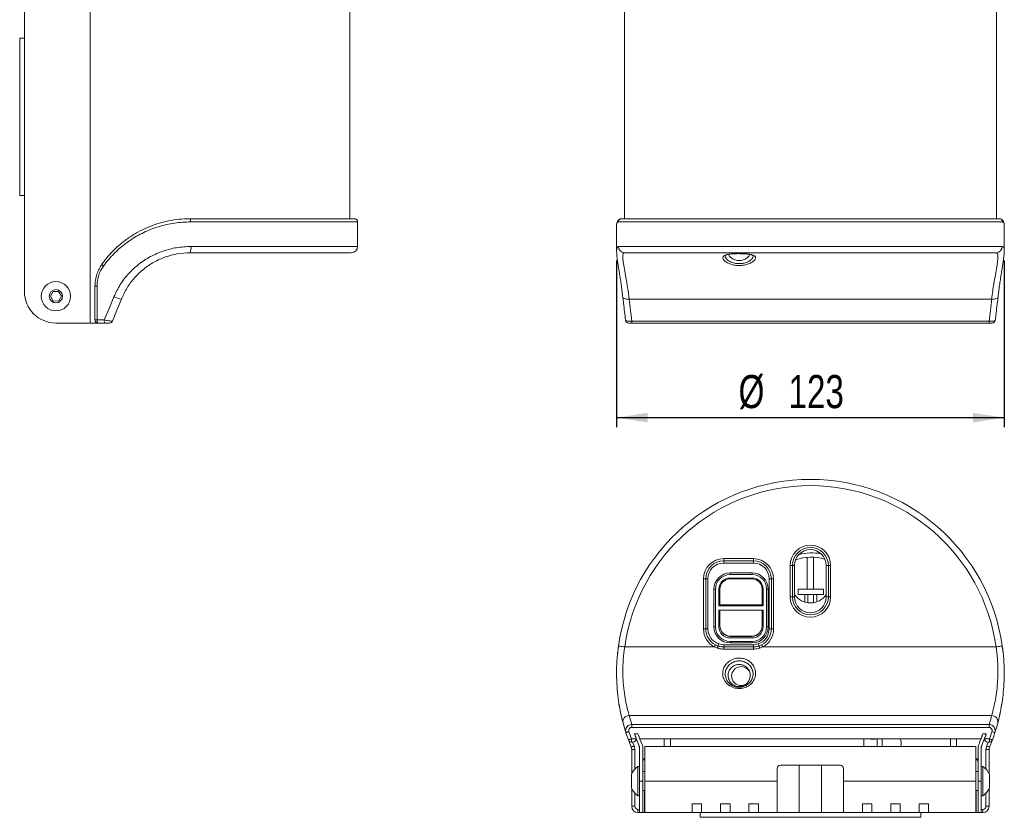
# Model space of a CAD drawing. Header units: millimetres. Extents: x 23 to 266, y 9 to 208.
# Tile 1 of 3: x 23 to 127, y 9 to 93. Entities that reach past the tile are written whole.
import ezdxf

# ---------------------------------------------------------------- set-up
doc = ezdxf.new("R2010")
doc.units = ezdxf.units.MM
doc.layers.add('FORMAT', color=7, linetype='Continuous')
doc.styles.add('SLDTEXTSTYLE1', font='TXT', dxfattribs={"width": 0.75})
doc.dimstyles.new('SLDDIMSTYLE0', dxfattribs={"dimtxt": 3.5, "dimasz": 3.302, "dimexe": 0, "dimexo": 0.0625, "dimgap": 0.875, "dimtad": 2, "dimlfac": 3, "dimrnd": 1e-09, "dimzin": 12, "dimdsep": 46, "dimtxsty": 'SLDTEXTSTYLE1', "dimsah": 1, "dimcen": 0.09, "dimadec": 0, "dimazin": 0, "dimtfac": 1, "dimtofl": 0, "dimtmove": 0, "dimatfit": 3, "dimfxl": 0, "dimtolj": 1, "dimtzin": 12, "dimarcsym": 0})

# ---------------------------------------------------------------- blocks, each defined once
blk = doc.blocks.new('*D1')
at = {"layer": 'FORMAT'}
for p, q in [((86.23, 67.97), (86.23, 50.34)), ((127.23, 67.97), (127.23, 50.34)), ((86.23, 51.34), (127.23, 51.34))]:
    blk.add_line(p, q, dxfattribs=at)
for points in [[(86.23, 51.34), (89.54, 50.83), (89.54, 51.85)], [(127.23, 51.34), (123.93, 51.85), (123.93, 50.83)]]:
    blk.add_solid(points, dxfattribs=at)
at = {"layer": 'FORMAT', "char_height": 3.5, "attachment_point": 1, "style": 'SLDTEXTSTYLE1'}
for s, insert in [('%%c', (99.14, 55.85)), ('123', (104.42, 55.85))]:
    blk.add_mtext(s, dxfattribs=dict(at, insert=insert))

msp = doc.modelspace()

# ---------------------------------------------------------------- linework, layer by layer
at = {"color": 7, "linetype": 'Continuous', "lineweight": 15}
for p, q in [((23.6149, 64.6739), (23.6149, 144.6073)), ((30.5782, 61.3406), (30.5782, 144.2739)), ((87.0679, 144.2739), (87.0679, 72.3739)), ((126.4012, 72.3739), (126.4012, 144.2739)), ((58.0149, 72.3739), (58.0149, 95.4076)), ((23.1149, 74.8121), (23.1149, 91.4787)), ((23.1149, 91.4787), (23.6149, 91.4787)), ((23.1149, 74.8121), (23.6149, 74.8121)), ((41.1339, 72.3739), (58.5149, 72.3739)), ((58.8483, 69.4406), (58.8483, 72.0406)), ((127.038, 72.0406), (86.4311, 72.0406)), ((86.7519, 72.3708), (86.7612, 72.3739)), ((86.7612, 72.3739), (126.7079, 72.3739)), ((86.2345, 71.6775), (86.2345, 68.9644)), ((127.2345, 68.959), (127.2345, 71.6672)), ((58.1816, 68.7739), (41.1339, 68.7739)), ((86.4378, 69.4406), (127.0313, 69.4406)), ((126.3713, 68.7739), (87.0978, 68.7739)), ((100.7015, 68.7705), (97.5676, 68.7705)), ((127.2302, 68.959), (127.2238, 68.8476)), ((26.3709, 64.1725), (26.6583, 64.6732)), ((26.6583, 64.6732), (27.2357, 64.6747)), ((27.2357, 64.6747), (27.5256, 64.1754)), ((31.2938, 65.247), (31.0751, 65.247)), ((31.0751, 61.6739), (31.0751, 65.247)), ((31.2938, 65.247), (31.2938, 61.6739)), ((26.6608, 63.6732), (26.3709, 64.1725)), ((27.2382, 63.6747), (26.6608, 63.6732)), ((27.5256, 64.1754), (27.2382, 63.6747)), ((87.5669, 63.875), (125.9022, 63.875)), ((31.2938, 61.6739), (31.0751, 61.6739)), ((31.2938, 61.6739), (32.0581, 61.6739)), ((87.8417, 61.5491), (125.6274, 61.5491)), ((87.8417, 61.3406), (87.8417, 61.5491)), ((125.6274, 61.3406), (125.6274, 61.5491)), ((26.9483, 61.3406), (30.5782, 61.3406)), ((30.5782, 61.3406), (31.4085, 61.3406)), ((32.1604, 61.3406), (31.4085, 61.3406)), ((125.6274, 61.3406), (87.8417, 61.3406)), ((106.4012, 36.5689), (106.4012, 33.2049)), ((107.0679, 36.5856), (107.0679, 33.2049)), ((97.5679, 36.4383), (100.7012, 36.4383)), ((97.5679, 36.4383), (97.5679, 36.2026)), ((100.7012, 36.2026), (97.5679, 36.2026)), ((97.5679, 35.9669), (97.5679, 36.2026)), ((100.7012, 35.9669), (97.5679, 35.9669)), ((100.7012, 36.4383), (100.7012, 36.2026)), ((100.7012, 35.9669), (100.7012, 36.2026)), ((104.5965, 32.3836), (104.5965, 35.7169)), ((104.8322, 35.7169), (104.5965, 35.7169)), ((104.8322, 35.7169), (104.8322, 32.3836)), ((104.8322, 35.7169), (105.0679, 35.7169)), ((105.0679, 35.7169), (105.0679, 32.3836)), ((108.4012, 32.3836), (108.4012, 35.7169)), ((108.4012, 35.7169), (108.6369, 35.7169)), ((108.6369, 32.3836), (108.6369, 35.7169)), ((108.6369, 35.7169), (108.8726, 35.7169)), ((108.8726, 35.7169), (108.8726, 32.3836)), ((98.2345, 34.9169), (98.2345, 34.7503)), ((98.2345, 34.9169), (100.5679, 34.9169)), ((100.5679, 34.7503), (98.2345, 34.7503)), ((100.5679, 34.3836), (98.2345, 34.3836)), ((100.5679, 34.9169), (100.5679, 34.7503)), ((95.4298, 29.0003), (95.4298, 34.3003)), ((95.6655, 34.3003), (95.4298, 34.3003)), ((95.6655, 34.3003), (95.6655, 29.0003)), ((95.9012, 34.3003), (95.6655, 34.3003)), ((95.9012, 34.3003), (95.9012, 29.0003)), ((98.2345, 34.2836), (100.5679, 34.2836)), ((102.3679, 29.0003), (102.3679, 34.3003)), ((102.3679, 34.3003), (102.6036, 34.3003)), ((102.6036, 29.0003), (102.6036, 34.3003)), ((102.8393, 34.3003), (102.6036, 34.3003)), ((102.8393, 34.3003), (102.8393, 29.0003)), ((96.5345, 29.2169), (96.5345, 33.2169)), ((96.5345, 33.2169), (96.7012, 33.2169)), ((96.7012, 33.2169), (96.7012, 29.2169)), ((97.0679, 33.2169), (97.0679, 31.4503)), ((97.1679, 31.5503), (97.1679, 33.2169)), ((101.6345, 33.2169), (101.6345, 31.5503)), ((101.7345, 31.4503), (101.7345, 33.2169)), ((102.1012, 29.2169), (102.1012, 33.2169)), ((102.2679, 33.2169), (102.1012, 33.2169)), ((102.2679, 33.2169), (102.2679, 29.2169)), ((104.5965, 32.3836), (104.8322, 32.3836)), ((104.8322, 32.3836), (105.0679, 32.3836)), ((105.4429, 33.2049), (105.4429, 32.6382)), ((105.4429, 33.2049), (108.1095, 33.2049)), ((105.4429, 32.6382), (108.1095, 32.6382)), ((106.1429, 31.8398), (106.1429, 32.6382)), ((107.4095, 32.6382), (107.4095, 31.8676)), ((108.1095, 33.2049), (108.1095, 32.6382)), ((108.4012, 32.3836), (108.6369, 32.3836)), ((108.8726, 32.3836), (108.6369, 32.3836)), ((101.7345, 31.4503), (97.0679, 31.4503)), ((101.6345, 31.5503), (97.1679, 31.5503)), ((97.2345, 31.5503), (97.2345, 31.4503)), ((98.2345, 31.5503), (98.2345, 31.4503)), ((99.0455, 31.4503), (99.0455, 31.5503)), ((99.1122, 31.5503), (99.1122, 31.4503)), ((99.8679, 31.4503), (99.8679, 31.5503)), ((99.9345, 31.5503), (99.9345, 31.4503)), ((100.3734, 31.4503), (100.3734, 31.5155)), ((100.4205, 31.4503), (100.4205, 31.5018)), ((100.7679, 31.4503), (100.7679, 31.5503)), ((101.2345, 31.5503), (101.2345, 31.4503)), ((101.3845, 31.5503), (101.3845, 31.4503)), ((101.5679, 31.4503), (101.5679, 31.5503)), ((97.0679, 30.9836), (97.0679, 29.2169)), ((97.0679, 30.9836), (97.1679, 30.9836)), ((97.1679, 29.3169), (97.1679, 30.9836)), ((97.1679, 30.9836), (101.6345, 30.9836)), ((101.6345, 30.9836), (101.6345, 29.3169)), ((101.6345, 30.9836), (101.7345, 30.9836)), ((101.7345, 29.2169), (101.7345, 30.9836)), ((96.7012, 29.2169), (96.5345, 29.2169)), ((102.1012, 29.2169), (102.2679, 29.2169)), ((95.6655, 29.0003), (95.4298, 29.0003)), ((95.6655, 29.0003), (95.9012, 29.0003)), ((100.5679, 28.2503), (98.2345, 28.2503)), ((98.2345, 28.2169), (100.5679, 28.2169)), ((101.2345, 28.4843), (101.2345, 28.4716)), ((102.3679, 29.0003), (102.6036, 29.0003)), ((102.8393, 29.0003), (102.6036, 29.0003)), ((86.3277, 26.2695), (86.4378, 27.1963)), ((87.0978, 27.1026), (96.5828, 27.1026)), ((96.8946, 26.9753), (96.5828, 27.1026)), ((96.6914, 27.3118), (96.9667, 27.1943)), ((96.9667, 27.1943), (97.0415, 27.4189)), ((97.0415, 27.4189), (97.5679, 27.3336)), ((97.5679, 27.0994), (97.5679, 27.3336)), ((97.5679, 27.3336), (100.7012, 27.3336)), ((97.5679, 27.0994), (100.7012, 27.0994)), ((98.2345, 28.0503), (100.5679, 28.0503)), ((98.2345, 27.6836), (98.2345, 27.5169)), ((98.2345, 27.6836), (100.5679, 27.6836)), ((100.5679, 27.5169), (98.2345, 27.5169)), ((100.5679, 27.6836), (100.5679, 27.5169)), ((100.7012, 27.3336), (101.2276, 27.4189)), ((100.7012, 27.0994), (100.7012, 27.3336)), ((101.3023, 27.1943), (101.2276, 27.4189)), ((101.3023, 27.1943), (101.5776, 27.3118)), ((101.6862, 27.1026), (101.3745, 26.9753)), ((101.6862, 27.1026), (126.3713, 27.1026)), ((127.0313, 27.1963), (127.1219, 26.4627)), ((100.7015, 26.8721), (97.5676, 26.8721)), ((87.5669, 19.8397), (125.9022, 19.8397)), ((87.8417, 18.5909), (87.8417, 18.8999)), ((87.8417, 18.8999), (125.6274, 18.8999)), ((125.6274, 18.5909), (125.6274, 18.8999)), ((125.6274, 18.5909), (87.8417, 18.5909)), ((88.1384, 17.9169), (88.4912, 17.9169)), ((124.9778, 17.9169), (125.3307, 17.9169)), ((87.7841, 16.4982), (87.4866, 17.2625)), ((87.7995, 17.3772), (88.3105, 17.3772)), ((87.7995, 17.3772), (87.7995, 17.0438)), ((87.9771, 17.0438), (87.7995, 17.0438)), ((88.6897, 17.3772), (124.7794, 17.3772)), ((91.2679, 16.5836), (91.2679, 17.3772)), ((112.4012, 16.5836), (112.4012, 17.3772)), ((113.8012, 17.3772), (113.8012, 16.5836)), ((114.3345, 16.5836), (114.3345, 17.3772)), ((122.2012, 17.3772), (122.2012, 16.5836)), ((125.1586, 17.3772), (125.6695, 17.3772)), ((125.6695, 17.0438), (125.4919, 17.0438)), ((125.6695, 17.0438), (125.6695, 17.3772)), ((125.9825, 17.2625), (125.6849, 16.4982)), ((87.8345, 13.6942), (87.8345, 16.2439)), ((88.1679, 16.2439), (87.8345, 16.2439)), ((88.6679, 12.9169), (88.6679, 16.5469)), ((89.0012, 12.9169), (89.0012, 16.6159)), ((124.2345, 16.5836), (89.2345, 16.5836)), ((89.2345, 16.5836), (89.2345, 12.9169)), ((124.2345, 16.5836), (124.2345, 12.9169)), ((124.4679, 16.6159), (124.4679, 12.9169)), ((124.8012, 16.5469), (124.8012, 12.9169)), ((125.3012, 16.2439), (125.6345, 16.2439)), ((125.6345, 16.2439), (125.6345, 13.6942)), ((89.0012, 15.2503), (89.2345, 15.2503)), ((109.9012, 14.5836), (103.5679, 14.5836)), ((105.556, 14.5836), (105.556, 9.5836)), ((107.913, 14.5836), (107.913, 9.5836)), ((124.2345, 15.2503), (124.4679, 15.2503)), ((87.8012, 12.2171), (87.8012, 13.6168)), ((88.6679, 14.4669), (88.5012, 14.4669)), ((88.5012, 11.3669), (88.5012, 14.4669)), ((89.2345, 13.9169), (89.0012, 13.9169)), ((103.2345, 14.2503), (103.2345, 12.9169)), ((110.2345, 12.9169), (110.2345, 14.2503)), ((124.4679, 13.9169), (124.2345, 13.9169)), ((124.9679, 14.4669), (124.8012, 14.4669)), ((124.9679, 14.4669), (124.9679, 11.3669)), ((125.6679, 13.6168), (125.6679, 12.2171)), ((88.6679, 9.5836), (88.6679, 12.9169)), ((88.6679, 12.9169), (89.0012, 12.9169)), ((89.0012, 12.9169), (89.0012, 9.5836)), ((89.2345, 12.9169), (103.2345, 12.9169)), ((89.2345, 9.5836), (89.2345, 12.9169)), ((103.2345, 12.9169), (103.2345, 9.5836)), ((110.2345, 12.9169), (124.2345, 12.9169)), ((110.2345, 9.5836), (110.2345, 12.9169)), ((124.2345, 12.9169), (124.2345, 9.5836)), ((124.4679, 12.9169), (124.8012, 12.9169)), ((124.4679, 9.5836), (124.4679, 12.9169)), ((124.8012, 12.9169), (124.8012, 9.5836)), ((87.8345, 10.2503), (87.8345, 12.1397)), ((89.0012, 11.9169), (89.2345, 11.9169)), ((89.2012, 9.5836), (89.2012, 11.9169)), ((124.2345, 11.9169), (124.4679, 11.9169)), ((124.2679, 11.9169), (124.2679, 9.5836)), ((125.6345, 12.1397), (125.6345, 10.2503)), ((88.5012, 11.3669), (88.6679, 11.3669)), ((95.2345, 10.522), (94.2345, 10.522)), ((94.2345, 10.522), (94.2345, 9.5836)), ((95.2345, 9.5836), (95.2345, 10.522)), ((98.2345, 10.522), (97.2345, 10.522)), ((97.2345, 10.522), (97.2345, 9.5836)), ((98.2345, 9.5836), (98.2345, 10.522)), ((101.2345, 10.522), (100.2345, 10.522)), ((100.2345, 10.522), (100.2345, 9.5836)), ((101.2345, 9.5836), (101.2345, 10.522)), ((113.2345, 10.522), (112.2345, 10.522)), ((112.2345, 10.522), (112.2345, 9.5836)), ((113.2345, 9.5836), (113.2345, 10.522)), ((116.2345, 10.522), (115.2345, 10.522)), ((115.2345, 10.522), (115.2345, 9.5836)), ((116.2345, 9.5836), (116.2345, 10.522)), ((119.2345, 10.522), (118.2345, 10.522)), ((118.2345, 10.522), (118.2345, 9.5836)), ((119.2345, 9.5836), (119.2345, 10.522)), ((124.8012, 11.3669), (124.9679, 11.3669)), ((88.1679, 10.2503), (87.8345, 10.2503)), ((88.5012, 9.9169), (88.5012, 9.5836)), ((88.5012, 9.9169), (88.6679, 9.9169)), ((88.6679, 9.5836), (88.5012, 9.5836)), ((89.0012, 9.5836), (88.6679, 9.5836)), ((89.0012, 9.5836), (89.2012, 9.5836)), ((89.2345, 9.5836), (89.2012, 9.5836)), ((94.2345, 9.5836), (89.2345, 9.5836)), ((95.2345, 9.5836), (94.2345, 9.5836)), ((95.0679, 9.0836), (95.0679, 9.5836)), ((97.2345, 9.5836), (95.2345, 9.5836)), ((98.2345, 9.5836), (97.2345, 9.5836)), ((100.2345, 9.5836), (98.2345, 9.5836)), ((101.2345, 9.5836), (100.2345, 9.5836)), ((103.2345, 9.5836), (101.2345, 9.5836)), ((105.556, 9.5836), (103.2345, 9.5836)), ((107.913, 9.5836), (105.556, 9.5836)), ((110.2345, 9.5836), (107.913, 9.5836)), ((112.2345, 9.5836), (110.2345, 9.5836)), ((113.2345, 9.5836), (112.2345, 9.5836)), ((115.2345, 9.5836), (113.2345, 9.5836)), ((116.2345, 9.5836), (115.2345, 9.5836)), ((118.2345, 9.5836), (116.2345, 9.5836)), ((119.2345, 9.5836), (118.2345, 9.5836)), ((118.4012, 9.0836), (118.4012, 9.5836)), ((124.2345, 9.5836), (119.2345, 9.5836)), ((124.2679, 9.5836), (124.2345, 9.5836)), ((124.2679, 9.5836), (124.4679, 9.5836)), ((124.8012, 9.5836), (124.4679, 9.5836)), ((124.8012, 9.9169), (124.9679, 9.9169)), ((124.9679, 9.5836), (124.8012, 9.5836)), ((124.9679, 9.9169), (124.9679, 9.5836)), ((125.3012, 10.2503), (125.6345, 10.2503)), ((118.4012, 9.0836), (95.0679, 9.0836))]:
    msp.add_line(p, q, dxfattribs=at)
at = {"color": 8, "linetype": 'Continuous', "lineweight": 15}
for p, q in [((58.8483, 72.0406), (41.18, 72.0406)), ((41.2276, 69.4406), (58.8483, 69.4406)), ((106.4762, 32.6382), (106.4762, 31.767)), ((107.0762, 31.7797), (107.0762, 32.6382)), ((87.9251, 17.0438), (88.0923, 16.6253)), ((91.9345, 17.3772), (91.9345, 16.5836)), ((121.5345, 16.5836), (121.5345, 17.3772)), ((125.3768, 16.6253), (125.544, 17.0438)), ((88.1679, 16.2439), (88.1679, 14.1887)), ((125.3012, 14.1887), (125.3012, 16.2439)), ((88.1679, 11.6452), (88.1679, 10.2503)), ((125.3012, 10.2503), (125.3012, 11.6452))]:
    msp.add_line(p, q, dxfattribs=at)
at = {"color": 7, "linetype": 'Continuous', "lineweight": 15, "flags": 128}
for points in [[(32.0581, 61.6739), (32.5679, 62.8947), (33.0816, 64.1248)], [(33.871, 63.875), (33.3994, 62.7079), (32.9313, 61.5491)], [(31.2938, 61.6739), (31.296, 61.6089), (31.3025, 61.5464), (31.3131, 61.4888), (31.3274, 61.4382), (31.3448, 61.3968), (31.3646, 61.366), (31.3861, 61.347), (31.4085, 61.3406)], [(32.0581, 61.6739), (32.0601, 61.6089), (32.0659, 61.5464), (32.0754, 61.4888), (32.0881, 61.4382), (32.1036, 61.3968), (32.1213, 61.366), (32.1405, 61.347), (32.1604, 61.3406)], [(87.0978, 27.1026), (86.969, 27.1209), (86.8452, 27.1385), (86.7311, 27.1547), (86.6311, 27.1688), (86.549, 27.1805), (86.488, 27.1891), (86.4504, 27.1945), (86.4378, 27.1963)], [(96.6914, 27.3118), (96.6803, 27.2903), (96.6681, 27.267), (96.6552, 27.2421), (96.6416, 27.2159), (96.6274, 27.1885), (96.6128, 27.1604), (96.5979, 27.1316), (96.5828, 27.1026)], [(101.6862, 27.1026), (101.6712, 27.1316), (101.6563, 27.1604), (101.6417, 27.1885), (101.6275, 27.2159), (101.6138, 27.2421), (101.6009, 27.267), (101.5888, 27.2903), (101.5776, 27.3118)], [(126.3713, 27.1026), (126.5, 27.1209), (126.6239, 27.1385), (126.738, 27.1547), (126.838, 27.1688), (126.9201, 27.1805), (126.9811, 27.1891), (127.0186, 27.1945), (127.0313, 27.1963)], [(86.9226, 19.0503), (86.6975, 19.9846), (86.4976, 21.0435)], [(87.2234, 18.0268), (87.2295, 18.0288), (87.2476, 18.0346), (87.2769, 18.0441), (87.3163, 18.0568), (87.3644, 18.0723), (87.4192, 18.09), (87.4788, 18.1091), (87.5407, 18.1291)], [(125.9284, 18.1291), (125.9903, 18.1091), (126.0498, 18.09), (126.1047, 18.0723), (126.1527, 18.0568), (126.1922, 18.0441), (126.2215, 18.0346), (126.2396, 18.0288), (126.2457, 18.0268)], [(87.4866, 17.2625), (87.4926, 17.2647), (87.5104, 17.2712), (87.5393, 17.2818), (87.5782, 17.2961), (87.6257, 17.3134), (87.6798, 17.3333), (87.7385, 17.3548), (87.7995, 17.3772)], [(125.6695, 17.3772), (125.7306, 17.3548), (125.7893, 17.3333), (125.8434, 17.3134), (125.8908, 17.2961), (125.9298, 17.2818), (125.9587, 17.2712), (125.9765, 17.2647), (125.9825, 17.2625)], [(88.0923, 16.6253), (88.0322, 16.6005), (87.9744, 16.5767), (87.9211, 16.5547), (87.8744, 16.5354), (87.8361, 16.5196), (87.8076, 16.5079), (87.7901, 16.5007), (87.7841, 16.4982)], [(125.3768, 16.6253), (125.4369, 16.6005), (125.4947, 16.5767), (125.548, 16.5547), (125.5947, 16.5354), (125.633, 16.5196), (125.6615, 16.5079), (125.679, 16.5007), (125.6849, 16.4982)]]:
    msp.add_lwpolyline(points, dxfattribs=at)
at = {"color": 8, "linetype": 'Continuous', "lineweight": 15, "flags": 128}
for points in [[(87.5669, 63.875), (87.418, 63.8676), (87.2767, 63.8734), (87.1502, 63.892), (87.0449, 63.9224), (86.9663, 63.9632), (86.9184, 64.0123), (86.9045, 64.0499)], [(125.9022, 63.875), (126.0511, 63.8676), (126.1924, 63.8734), (126.3189, 63.892), (126.4241, 63.9224), (126.5027, 63.9632), (126.5507, 64.0123), (126.5644, 64.0489)]]:
    msp.add_lwpolyline(points, dxfattribs=at)
at = {"color": 7, "linetype": 'Continuous', "lineweight": 15}
for radius in [1.55, 0.6999]:
    msp.add_circle((26.9483, 64.1739), radius, dxfattribs=at)
for centre, radius, start, end in [((40.5422, 72.1224), 0.643, 352.696552, 23.032465), ((58.5149, 72.0406), 0.3333, 0, 90), ((86.7628, 72.0422), 0.3317, 90.277079, 180.274805), ((126.7063, 72.0422), 0.3317, 359.725195, 89.722921), ((39.9707, 69.2772), 1.2674, 336.603401, 7.406287), ((58.1816, 69.4406), 0.6667, 270, 0), ((87.1011, 69.4373), 0.6634, 179.716048, 269.713165), ((126.3679, 69.4373), 0.6634, 270.286835, 0.283952), ((32.1467, 67.6837), 0.3527, 199.768178, 242.341156), ((26.9483, 64.6739), 3.3333, 180, 270), ((34.1515, 66.1342), 2.2766, 241.967282, 262.92155), ((31.4085, 61.6739), 0.3333, 180, 270), ((32.6222, 61.6739), 0.3333, 270, 338), ((87.5218, 61.6739), 0.3333, 187.427534, 270.000471), ((125.9473, 61.6739), 0.3333, 269.998852, 352.498952), ((106.7345, 24.3169), 20.5, 8.074175, 171.925825), ((106.7345, 24.3169), 19.8333, 8.074175, 171.925825), ((106.7345, 35.7169), 2.1381, 0, 180), ((106.7345, 35.7169), 1.9024, 0, 180), ((106.7345, 35.7169), 1.6667, 0, 180), ((106.8599, 31.59), 5, 73.748596, 109.73171), ((97.5679, 34.3003), 2.1381, 90, 180), ((97.5679, 34.3003), 1.9024, 90, 180), ((97.5679, 34.3003), 1.6667, 90, 180), ((100.7012, 34.3003), 2.1381, 0, 90), ((100.7012, 34.3003), 1.9024, 0, 90), ((100.7012, 34.3003), 1.6667, 0, 90), ((98.2345, 33.2169), 1.7, 90, 180), ((98.2345, 33.2169), 1.5333, 90, 180), ((98.2345, 33.2169), 1.1667, 90, 180), ((100.5679, 33.2169), 1.7, 0, 90), ((100.5679, 33.2169), 1.5333, 0, 90), ((100.5679, 33.2169), 1.1667, 0, 90), ((98.2345, 33.2169), 1.0667, 90, 180), ((100.5679, 33.2169), 1.0667, 0, 90), ((106.7345, 32.3836), 2.1381, 180, 0), ((106.7345, 32.3836), 1.9024, 180, 0), ((106.7345, 33.7503), 2, 213.55731, 326.44269), ((106.7345, 32.3836), 1.6667, 180, 0), ((98.64, 31.3503), 0.1667, 36.869898, 143.130102), ((99.49, 31.3503), 0.1667, 36.869898, 143.130102), ((100.3512, 31.3503), 0.1667, 36.869898, 143.130102), ((98.2345, 29.2169), 1.7, 180, 270), ((98.2345, 29.2169), 1.5333, 180, 270), ((98.2345, 29.2169), 1.1667, 180, 270), ((98.2345, 29.3169), 1.0667, 180, 270), ((100.5679, 29.3169), 1.0667, 270, 0), ((100.5679, 29.2169), 1.5333, 270, 0), ((100.5679, 29.2169), 1.7, 270, 0), ((100.5679, 29.2169), 1.1667, 270, 0), ((97.5679, 29.0003), 2.1381, 180, 242.56684), ((97.5679, 29.0003), 1.9024, 180, 242.56684), ((97.5679, 29.0003), 1.6667, 180, 251.590082), ((98.2345, 29.2169), 1, 219.709016, 270), ((100.5679, 29.2169), 1, 270, 320.290983), ((100.7012, 29.0003), 1.6667, 288.409918, 0), ((100.7012, 29.0003), 1.9024, 297.43316, 0), ((100.7012, 29.0003), 2.1381, 297.43316, 0), ((99.4012, 24.0169), 1, 25.928859, 270), ((99.4012, 24.0169), 1, 270, 309.822178), ((106.7345, 24.3169), 20.5, 345.113237, 351.504092), ((87.5643, 19.1842), 0.6555, 89.776011, 191.782578), ((106.7345, 24.9351), 19.8333, 194.886763, 197.715555), ((106.7345, 24.9351), 19.8333, 342.284445, 345.113237), ((125.9047, 19.1842), 0.6555, 348.217422, 90.223989), ((106.7345, 24.3169), 20.5, 194.886763, 197.86862), ((106.7345, 24.3169), 20.5, 342.13138, 345.113237), ((106.7345, 24.3169), 20.5, 197.86862, 200.128147), ((106.7345, 24.3169), 20.1667, 197.86862, 200.128147), ((106.7345, 24.3169), 19.6667, 198.991248, 200.303239), ((106.7345, 24.3169), 19.6667, 198.991248, 203.271348), ((106.7345, 24.3169), 19.3333, 199.331576, 201.035959), ((106.7345, 24.3169), 19.3333, 199.331576, 203.473935), ((106.7345, 24.3169), 19.3333, 336.526065, 340.668424), ((106.7345, 24.3169), 19.3333, 338.964041, 340.668424), ((106.7345, 24.3169), 19.6667, 336.728652, 341.008752), ((106.7345, 24.3169), 19.6667, 339.696761, 341.008752), ((106.7345, 24.3169), 20.1667, 339.871853, 342.13138), ((106.7345, 24.3169), 20.5, 339.871853, 342.13138), ((87.7995, 17.3772), 0.3333, 200.128147, 270), ((87.9771, 17.3772), 0.3333, 270, 0), ((87.9771, 17.3772), 0.3333, 0, 20.303239), ((87.1679, 16.2439), 1.5, 0, 22.420527), ((113.3512, 19.6669), 2.3333, 258.911538, 281.088462), ((114.7345, 16.9169), 1.6, 347.975301, 16.71682), ((126.3012, 16.2439), 1.5, 157.579473, 180), ((125.4919, 17.3772), 0.3333, 159.696761, 180), ((125.4919, 17.3772), 0.3333, 180, 270), ((125.6695, 17.3772), 0.3333, 270, 339.871853), ((87.1679, 16.2439), 0.6667, 0, 22.420527), ((87.1679, 16.2439), 1, 0, 22.420527), ((126.3012, 16.2439), 1, 157.579473, 180), ((126.3012, 16.2439), 0.6667, 157.579473, 180), ((89.3345, 14.9169), 0.3333, 107.457603, 180), ((103.5679, 14.2503), 0.3333, 90, 180), ((109.9012, 14.2503), 0.3333, 0, 90), ((124.1345, 14.9169), 0.3333, 0, 72.542397), ((89.5012, 12.9303), 1.8333, 123.053911, 158.009523), ((123.9679, 12.9303), 1.8333, 21.990477, 56.946089), ((89.5012, 12.9036), 1.8333, 201.990477, 236.946089), ((123.9679, 12.9036), 1.8333, 303.053911, 338.009523), ((88.5012, 10.2503), 0.6667, 180, 270), ((88.5012, 10.2503), 0.3333, 180, 270), ((124.9679, 10.2503), 0.3333, 270, 0), ((124.9679, 10.2503), 0.6667, 270, 0)]:
    msp.add_arc(centre, radius, start, end, dxfattribs=at)
at = {"color": 8, "linetype": 'Continuous', "lineweight": 15}
msp.add_arc((106.8599, 31.59), 5.4537, 79.507457, 103.97285, dxfattribs=at)
at = {"color": 7, "linetype": 'Continuous', "lineweight": 15}
for start_param, end_param in [(1.83061935, 1.8799911), (4.40319421, 4.45256596)]:
    msp.add_ellipse((106.7345, 76.4865), major_axis=(0, 49.0892), ratio=0.40402623, start_param=start_param, end_param=end_param, dxfattribs=at)
for points, knots in [([(31.8148, 67.5644), (31.8983, 67.6791), (32.213, 68.1114), (32.8198, 68.8164), (33.6756, 69.6325), (34.6032, 70.3498), (35.5921, 70.9621), (36.6281, 71.4686), (37.7135, 71.8717), (38.8369, 72.1582), (39.9831, 72.3395), (40.7508, 72.3625), (41.1339, 72.3739)], [0, 0, 0, 0, 0.03945591, 0.14863829, 0.25810202, 0.36726074, 0.47253438, 0.57809518, 0.68332735, 0.78877239, 0.89456012, 1, 1, 1, 1]), ([(41.18, 72.0406), (40.6201, 72.0181), (39.7718, 71.9839), (38.6477, 71.7677), (37.5443, 71.4752), (36.2116, 70.9535), (34.7282, 70.1003), (33.376, 69.0174), (32.4954, 68.0632), (32.0655, 67.4827), (31.983, 67.3713)], [0, 0, 0, 0, 0.15650085, 0.23713699, 0.3177748, 0.47380438, 0.63399757, 0.79540848, 0.96075031, 1, 1, 1, 1]), ([(86.747, 72.353), (86.7464, 72.353), (86.6958, 72.3563), (86.5761, 72.3183), (86.4281, 72.2187), (86.3328, 72.0775), (86.2899, 71.9758), (86.2811, 71.9169), (86.2799, 71.9084)], [0, 0, 0, 0, 0.00287581, 0.22975729, 0.47069043, 0.70491859, 0.95748201, 1, 1, 1, 1]), ([(127.2299, 71.6535), (127.2296, 71.7347), (127.229, 71.871), (127.1834, 72.0438), (127.1066, 72.189), (126.9764, 72.3096), (126.8285, 72.3699), (126.7424, 72.369), (126.709, 72.3686)], [0, 0, 0, 0, 0.2650078, 0.4451167, 0.59961111, 0.74642323, 0.90140618, 1, 1, 1, 1]), ([(86.253, 71.8429), (86.2457, 71.818), (86.2336, 71.7763), (86.2371, 71.7058), (86.2385, 71.6775)], [0, 0, 0, 0, 0.59698326, 1, 1, 1, 1]), ([(33.0816, 64.1248), (33.2913, 64.5622), (33.7109, 65.4373), (34.612, 66.5923), (35.6882, 67.5894), (36.9235, 68.3986), (38.277, 68.9847), (39.7264, 69.3688), (40.7201, 69.4163), (41.2276, 69.4406)], [0, 0, 0, 0, 0.14128479, 0.28260368, 0.42546187, 0.56830359, 0.71016027, 0.8519982, 1, 1, 1, 1]), ([(41.1339, 68.7739), (40.6815, 68.7514), (39.8015, 68.7077), (38.5068, 68.3569), (37.3041, 67.8172), (36.1953, 67.0701), (35.2405, 66.1537), (34.4322, 65.0869), (34.0598, 64.2828), (33.871, 63.875)], [0, 0, 0, 0, 0.14638731, 0.28473585, 0.42775871, 0.5686659, 0.71387313, 0.85490708, 1, 1, 1, 1]), ([(41.0066, 68.7729), (40.9932, 68.7727), (40.9545, 68.772), (40.9129, 68.7708), (40.9066, 68.7706), (40.9034, 68.7705)], [0, 0, 0, 0, 0.21016167, 0.60485446, 1, 1, 1, 1]), ([(86.2477, 68.786), (86.2399, 68.847), (86.2305, 68.9208), (86.2362, 68.9579), (86.2372, 68.9644)], [0, 0, 0, 0, 0.82659477, 1, 1, 1, 1]), ([(86.2537, 68.7731), (86.2535, 68.7492), (86.2524, 68.6229), (86.2781, 68.361), (86.3255, 67.9707), (86.3935, 67.5348), (86.4722, 67.0404), (86.5597, 66.4964), (86.6504, 65.9138), (86.7411, 65.292), (86.825, 64.6707), (86.8732, 64.2445), (86.8953, 64.0482)], [0, 0, 0, 0, 0.02556864, 0.13527943, 0.23945286, 0.3486376, 0.46194275, 0.5728045, 0.6838074, 0.79484255, 0.90550329, 1, 1, 1, 1]), ([(87.0978, 68.7739), (87.039, 68.7514), (86.9246, 68.7077), (86.8872, 68.3569), (86.9348, 67.8172), (87.058, 67.0701), (87.2243, 66.1537), (87.4097, 65.0869), (87.514, 64.2828), (87.5669, 63.875)], [0, 0, 0, 0, 0.14638731, 0.28473585, 0.42775871, 0.5686659, 0.71387313, 0.85490708, 1, 1, 1, 1]), ([(97.5676, 68.7705), (97.4776, 68.7706), (97.2977, 68.7708), (97.0727, 68.772), (96.9405, 68.7727), (96.8946, 68.7729)], [0, 0, 0, 0, 0.39514499, 0.78983814, 1, 1, 1, 1]), ([(101.3745, 68.7729), (101.3285, 68.7727), (101.1963, 68.772), (100.9714, 68.7708), (100.7915, 68.7706), (100.7015, 68.7705)], [0, 0, 0, 0, 0.21016167, 0.60485446, 1, 1, 1, 1]), ([(125.9022, 63.875), (125.9376, 64.1571), (126.0089, 64.7253), (126.1476, 65.5972), (126.303, 66.4777), (126.4494, 67.2883), (126.5496, 67.9443), (126.5801, 68.4152), (126.5338, 68.7177), (126.426, 68.755), (126.3713, 68.7739)], [0, 0, 0, 0, 0.09973129, 0.20088638, 0.33433712, 0.47123485, 0.60153788, 0.73545338, 0.86574536, 1, 1, 1, 1]), ([(126.5744, 64.0471), (126.5911, 64.1991), (126.6329, 64.5788), (126.7096, 65.1574), (126.7992, 65.7828), (126.8903, 66.3746), (126.9787, 66.9271), (127.06, 67.4353), (127.1318, 67.8927), (127.1867, 68.3098), (127.2167, 68.6245), (127.2167, 68.7883), (127.2168, 68.8458)], [0, 0, 0, 0, 0.07092788, 0.17718666, 0.28474974, 0.39319571, 0.50210918, 0.61115265, 0.72027639, 0.83015995, 0.9403502, 1, 1, 1, 1]), ([(99.201, 67.4203), (99.1546, 67.421), (98.9175, 67.4249), (98.6729, 67.4655), (98.2964, 67.5644), (97.9378, 67.7079), (97.5969, 67.959), (97.4382, 68.1961), (97.4744, 68.391), (97.6942, 68.5363), (98.0855, 68.6283), (98.6121, 68.6747), (99.1546, 68.6878), (99.6868, 68.678), (100.1784, 68.6447), (100.6118, 68.5687), (100.8941, 68.4335), (100.98, 68.2301), (100.8289, 67.9813), (100.5095, 67.7383), (100.0861, 67.5516), (99.6355, 67.4393), (99.335, 67.4261), (99.201, 67.4203)], [0, 0, 0, 0, 0.01279993, 0.06540808, 0.06819865, 0.12812525, 0.1857997, 0.2378522, 0.28952555, 0.33905838, 0.39207271, 0.44585408, 0.49992765, 0.54101708, 0.59238514, 0.64458501, 0.6969301, 0.75358742, 0.81237857, 0.86655354, 0.91733024, 0.963136, 1, 1, 1, 1]), ([(97.7732, 68.5027), (97.7725, 68.5016), (97.7673, 68.494), (97.7995, 68.5239), (97.8928, 68.5605), (98.0493, 68.6014), (98.2571, 68.6341), (98.514, 68.6592), (98.8099, 68.6747), (99.0724, 68.6815), (99.2303, 68.6795), (99.28, 68.6789)], [0, 0, 0, 0, 0.018430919, 0.135444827, 0.251273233, 0.371887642, 0.499222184, 0.635650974, 0.780935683, 0.931057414, 1, 1, 1, 1]), ([(98.087, 68.6045), (98.0977, 68.568), (98.1325, 68.4482), (98.3147, 68.2705), (98.5522, 68.1146), (98.767, 68.0243), (98.9846, 67.9661), (99.1313, 67.9582), (99.2012, 67.9544)], [0, 0, 0, 0, 0.130034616, 0.426227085, 0.592211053, 0.741831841, 0.876930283, 1, 1, 1, 1]), ([(99.2012, 67.9544), (99.2709, 67.9581), (99.4172, 67.9658), (99.6343, 68.0237), (99.8487, 68.1136), (100.0862, 68.2693), (100.2692, 68.4474), (100.3045, 68.5678), (100.3155, 68.6051)], [0, 0, 0, 0, 0.12260075, 0.25721655, 0.40634618, 0.57183227, 0.86738135, 1, 1, 1, 1]), ([(99.28, 68.6789), (99.3398, 68.6787), (99.5075, 68.678), (99.7744, 68.6664), (100.0628, 68.6441), (100.2963, 68.6121), (100.474, 68.572), (100.5812, 68.5338), (100.6302, 68.5006), (100.6269, 68.504), (100.6258, 68.5051)], [0, 0, 0, 0, 0.08954457, 0.25111333, 0.41198074, 0.56732035, 0.69404216, 0.82662589, 0.94334822, 1, 1, 1, 1]), ([(31.0751, 65.247), (31.0849, 65.4601), (31.1048, 65.8926), (31.2625, 66.5021), (31.494, 67.07), (31.7071, 67.3984), (31.8148, 67.5644)], [0, 0, 0, 0, 0.25704799, 0.5216713, 0.75812628, 1, 1, 1, 1]), ([(31.983, 67.3713), (31.8849, 67.2229), (31.6865, 66.9228), (31.472, 66.408), (31.3225, 65.8453), (31.3035, 65.4485), (31.2938, 65.247)], [0, 0, 0, 0, 0.23702366, 0.47950834, 0.73583239, 1, 1, 1, 1]), ([(86.904, 64.0536), (86.9267, 63.8457), (87.0146, 63.0374), (87.1162, 62.2304), (87.1917, 61.631)], [0, 0, 0, 0, 0.25718883, 1, 1, 1, 1]), ([(126.2777, 61.6306), (126.3017, 61.817), (126.4056, 62.6238), (126.4957, 63.432), (126.565, 64.0536)], [0, 0, 0, 0, 0.2309389, 1, 1, 1, 1]), ([(32.0581, 61.6739), (32.1374, 61.6583), (32.297, 61.6268), (32.5393, 61.5857), (32.7399, 61.5566), (32.8739, 61.5429), (32.9248, 61.5433), (32.93, 61.5479), (32.9313, 61.5491)], [0, 0, 0, 0, 0.19660325, 0.39612798, 0.59073106, 0.77271955, 0.94289042, 1, 1, 1, 1]), ([(32.6222, 61.3406), (32.6218, 61.3406), (32.6201, 61.3406), (32.5947, 61.3406), (32.5242, 61.3406), (32.4175, 61.3406), (32.2885, 61.3406), (32.2031, 61.3406), (32.1604, 61.3406)], [0, 0, 0, 0, 0.055786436, 0.221424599, 0.399666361, 0.593758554, 0.797024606, 1, 1, 1, 1]), ([(87.8417, 61.3406), (87.8298, 61.3406), (87.7826, 61.3406), (87.6992, 61.3406), (87.6048, 61.3406), (87.5424, 61.3406), (87.5156, 61.3406), (87.5225, 61.3406), (87.5228, 61.3406)], [0, 0, 0, 0, 0.069107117, 0.274296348, 0.495098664, 0.735536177, 0.987338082, 1, 1, 1, 1]), ([(125.945, 61.3406), (125.9435, 61.3406), (125.9405, 61.3406), (125.8953, 61.3406), (125.8241, 61.3406), (125.7315, 61.3406), (125.6621, 61.3406), (125.6274, 61.3406)], [0, 0, 0, 0, 0.19206221, 0.40176292, 0.6016092, 0.80081652, 1, 1, 1, 1]), ([(86.9226, 19.0503), (86.8685, 19.26), (86.7603, 19.6796), (86.5693, 20.5807), (86.3974, 21.6569), (86.2695, 22.8922), (86.2212, 24.2457), (86.2577, 25.6951), (86.3769, 26.6888), (86.4378, 27.1963)], [0, 0, 0, 0, 0.14128479, 0.28260368, 0.42546187, 0.56830359, 0.71016027, 0.8519982, 1, 1, 1, 1]), ([(87.0978, 27.1026), (87.039, 26.6502), (86.9246, 25.7702), (86.8872, 24.4755), (86.9348, 23.2728), (87.058, 22.164), (87.2243, 21.2092), (87.4097, 20.4009), (87.514, 20.0285), (87.5669, 19.8397)], [0, 0, 0, 0, 0.14638731, 0.28473585, 0.42775871, 0.5686659, 0.71387313, 0.85490708, 1, 1, 1, 1]), ([(96.9678, 27.1939), (96.9626, 27.1788), (96.9522, 27.1486), (96.9337, 27.0945), (96.914, 27.0364), (96.9003, 26.9959), (96.8934, 26.9756)], [0, 0, 0, 0, 0.249999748, 0.499998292, 0.749998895, 1, 1, 1, 1]), ([(96.9667, 27.1942), (96.9667, 27.1942), (97.0074, 27.1807), (97.126, 27.1473), (97.3264, 27.1092), (97.4874, 27.0994), (97.5679, 27.0994), (97.5679, 27.0994)], [0, 0, 0, 0, 0.00003215, 0.21043483, 0.60461511, 0.99996747, 1, 1, 1, 1]), ([(97.5679, 27.0994), (97.5678, 27.0837), (97.5678, 27.0523), (97.5677, 26.996), (97.5677, 26.9355), (97.5676, 26.8932), (97.5676, 26.8721)], [0, 0, 0, 0, 0.25000003, 0.49999981, 0.75000154, 1, 1, 1, 1]), ([(100.7012, 27.0994), (100.7012, 27.0994), (100.7817, 27.0994), (100.9426, 27.1094), (101.1432, 27.147), (101.2616, 27.1811), (101.3023, 27.1942), (101.3023, 27.1942)], [0, 0, 0, 0, 0.000033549, 0.395384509, 0.789564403, 0.999966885, 1, 1, 1, 1]), ([(100.7012, 27.0994), (100.7012, 27.0837), (100.7013, 27.0523), (100.7013, 26.996), (100.7014, 26.9355), (100.7014, 26.8932), (100.7015, 26.8721)], [0, 0, 0, 0, 0.25000003, 0.49999982, 0.75000155, 1, 1, 1, 1]), ([(101.3756, 26.9756), (101.3688, 26.9959), (101.3551, 27.0364), (101.3353, 27.0945), (101.3169, 27.1486), (101.3065, 27.1788), (101.3013, 27.1939)], [0, 0, 0, 0, 0.25000168, 0.50000209, 0.75000045, 1, 1, 1, 1]), ([(125.9022, 19.8397), (125.9379, 19.9661), (126.0093, 20.2189), (126.1486, 20.7785), (126.3036, 21.5184), (126.4508, 22.4657), (126.5492, 23.5269), (126.5805, 24.6705), (126.5324, 25.8769), (126.425, 26.694), (126.3713, 27.1026)], [0, 0, 0, 0, 0.10044351, 0.20089296, 0.33607893, 0.47124387, 0.60337234, 0.73546046, 0.86772894, 1, 1, 1, 1]), ([(127.0313, 27.1963), (127.0868, 26.7382), (127.1979, 25.822), (127.2475, 24.4716), (127.2155, 23.1894), (127.1141, 22.0005), (126.9619, 20.9367), (126.8018, 20.1058), (126.6574, 19.4767), (126.5834, 19.1924), (126.5465, 19.0503)], [0, 0, 0, 0, 0.1336786, 0.26735077, 0.40012637, 0.53292238, 0.66739564, 0.8018699, 0.90093993, 1, 1, 1, 1]), ([(97.5676, 26.8721), (97.4776, 26.8753), (97.2977, 26.8816), (97.0727, 26.9232), (96.9405, 26.9618), (96.8946, 26.9753)], [0, 0, 0, 0, 0.39514499, 0.78983814, 1, 1, 1, 1]), ([(101.3745, 26.9753), (101.3285, 26.9618), (101.1963, 26.9232), (100.9714, 26.8816), (100.7915, 26.8753), (100.7015, 26.8721)], [0, 0, 0, 0, 0.21016167, 0.60485446, 1, 1, 1, 1]), ([(99.201, 22.7009), (99.1546, 22.702), (98.9175, 22.7077), (98.6729, 22.7674), (98.2964, 22.9199), (97.9378, 23.1477), (97.5969, 23.6088), (97.4382, 24.1313), (97.4744, 24.6627), (97.6942, 25.1677), (98.0855, 25.585), (98.6121, 25.8559), (99.1546, 25.9448), (99.6868, 25.8789), (100.1784, 25.6754), (100.6118, 25.3022), (100.8941, 24.7941), (100.98, 24.2107), (100.8289, 23.653), (100.5095, 23.202), (100.0861, 22.8977), (99.6355, 22.7288), (99.335, 22.7095), (99.201, 22.7009)], [0, 0, 0, 0, 0.01279993, 0.06540808, 0.06819865, 0.12812525, 0.1857997, 0.2378522, 0.28952555, 0.33905838, 0.39207271, 0.44585408, 0.49992765, 0.54101708, 0.59238514, 0.64458501, 0.6969301, 0.75358742, 0.81237857, 0.86655354, 0.91733024, 0.963136, 1, 1, 1, 1]), ([(99.2013, 22.8389), (99.3149, 22.8466), (99.5721, 22.864), (99.9581, 23.0156), (100.3198, 23.2883), (100.5862, 23.6881), (100.7062, 24.1728), (100.6261, 24.6699), (100.3878, 25.0993), (100.024, 25.4155), (99.6108, 25.5891), (99.1618, 25.646), (98.7043, 25.5691), (98.262, 25.3388), (97.9338, 24.9854), (97.7464, 24.559), (97.7085, 24.1045), (97.8352, 23.6495), (98.1205, 23.2398), (98.5581, 22.9486), (98.9509, 22.8453), (99.162, 22.8399), (99.2013, 22.8389)], [0, 0, 0, 0, 0.03639661, 0.0823962, 0.1339119, 0.18955525, 0.24951884, 0.3062602, 0.35814353, 0.40924771, 0.45979155, 0.50007606, 0.55315503, 0.60606257, 0.6579896, 0.70732559, 0.75915178, 0.8123451, 0.87151798, 0.93222611, 0.98740324, 1, 1, 1, 1]), ([(99.2012, 22.9127), (99.2709, 22.9164), (99.4171, 22.9241), (99.6344, 22.9884), (99.8481, 23.0979), (100.0892, 23.296), (100.2979, 23.6088), (100.3963, 24.0421), (100.3237, 24.4966), (100.1147, 24.8328), (99.8836, 25.0349), (99.6801, 25.1521), (99.4491, 25.2283), (99.2014, 25.255), (98.9535, 25.2284), (98.7222, 25.1521), (98.5186, 25.0347), (98.2877, 24.8327), (98.0791, 24.4973), (98.0062, 24.044), (98.1036, 23.611), (98.3116, 23.2977), (98.5527, 23.0989), (98.7669, 22.9888), (98.9846, 22.9242), (99.1313, 22.9164), (99.2012, 22.9127)], [0, 0, 0, 0, 0.026656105, 0.055924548, 0.088348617, 0.12432894, 0.188587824, 0.252939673, 0.317991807, 0.377946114, 0.407170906, 0.437181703, 0.468081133, 0.499963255, 0.531906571, 0.562849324, 0.592885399, 0.62211763, 0.681913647, 0.746787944, 0.810994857, 0.875344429, 0.911405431, 0.943911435, 0.973262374, 1, 1, 1, 1]), ([(87.2234, 18.0268), (87.2067, 18.1061), (87.1731, 18.2657), (87.2345, 18.5079), (87.3697, 18.7086), (87.5579, 18.8426), (87.7239, 18.8934), (87.8181, 18.8986), (87.8417, 18.8999)], [0, 0, 0, 0, 0.19660325, 0.39612798, 0.59073106, 0.77271955, 0.94289042, 1, 1, 1, 1]), ([(125.6274, 18.8999), (125.6965, 18.8921), (125.8347, 18.8764), (126.0195, 18.7737), (126.1658, 18.6235), (126.2596, 18.4309), (126.2912, 18.222), (126.2601, 18.0886), (126.2457, 18.0268)], [0, 0, 0, 0, 0.16618181, 0.33220859, 0.49671396, 0.6662084, 0.84538515, 1, 1, 1, 1]), ([(87.8417, 18.5909), (87.8298, 18.5905), (87.7826, 18.5888), (87.6991, 18.5633), (87.6054, 18.4929), (87.54, 18.3861), (87.5125, 18.2572), (87.5313, 18.1718), (87.5407, 18.1291)], [0, 0, 0, 0, 0.055786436, 0.221424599, 0.399666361, 0.593758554, 0.797024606, 1, 1, 1, 1]), ([(125.9284, 18.1291), (125.9364, 18.1624), (125.9536, 18.234), (125.9406, 18.3454), (125.8959, 18.4479), (125.824, 18.5273), (125.7315, 18.5808), (125.6621, 18.5875), (125.6274, 18.5909)], [0, 0, 0, 0, 0.159739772, 0.343127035, 0.513618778, 0.676098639, 0.838059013, 1, 1, 1, 1])]:
    msp.add_open_spline(points, degree=3, knots=knots, dxfattribs=at)
at = {"color": 8, "linetype": 'Continuous', "lineweight": 15}
for points, knots in [([(86.4311, 72.0406), (86.3623, 72.0247), (86.277, 72.0049), (86.2569, 71.8692), (86.253, 71.8429)], [0, 0, 0, 0, 0.805730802, 1, 1, 1, 1]), ([(127.2251, 71.6672), (127.2231, 71.7667), (127.2183, 71.9943), (127.1029, 72.0239), (127.038, 72.0406)], [0, 0, 0, 0, 0.43716998, 1, 1, 1, 1]), ([(86.2372, 68.9644), (86.2432, 69.099), (86.2558, 69.3801), (86.3754, 69.4199), (86.4378, 69.4406)], [0, 0, 0, 0, 0.47898966, 1, 1, 1, 1]), ([(127.0313, 69.4406), (127.0851, 69.4177), (127.1941, 69.3712), (127.2442, 69.1798), (127.2316, 68.9811), (127.2302, 68.959)], [0, 0, 0, 0, 0.46374671, 0.94048314, 1, 1, 1, 1]), ([(97.7788, 68.5061), (97.7768, 68.5047), (97.7114, 68.4579), (97.7193, 68.324), (97.8319, 68.1121), (98.1215, 67.8815), (98.5579, 67.6978), (98.9509, 67.6278), (99.162, 67.6241), (99.2013, 67.6235)], [0, 0, 0, 0, 0.00541703, 0.18153575, 0.36230037, 0.56338504, 0.76968688, 0.95719296, 1, 1, 1, 1]), ([(99.2013, 67.6235), (99.3149, 67.6287), (99.5722, 67.6405), (99.9579, 67.7407), (100.3207, 67.9098), (100.5825, 68.1304), (100.7105, 68.3447), (100.6408, 68.4538), (100.6113, 68.4999)], [0, 0, 0, 0, 0.12398777, 0.28068881, 0.45618091, 0.64573413, 0.85000457, 1, 1, 1, 1]), ([(87.194, 61.6311), (87.1932, 61.6301), (87.1809, 61.6135), (87.2394, 61.5859), (87.3685, 61.5565), (87.5582, 61.5429), (87.7239, 61.5433), (87.8181, 61.5479), (87.8417, 61.5491)], [0, 0, 0, 0, 0.01633915, 0.26063273, 0.49890035, 0.72172294, 0.93007632, 1, 1, 1, 1]), ([(125.6274, 61.5491), (125.6965, 61.5464), (125.8346, 61.5412), (126.0198, 61.5492), (126.1645, 61.5685), (126.2592, 61.5965), (126.2686, 61.6202), (126.273, 61.6314)], [0, 0, 0, 0, 0.2034515, 0.40671319, 0.60811227, 0.81561933, 1, 1, 1, 1])]:
    msp.add_open_spline(points, degree=3, knots=knots, dxfattribs=at)

# ---------------------------------------------------------------- dimensions: what is measured, and where the dimension line sits
at = {"layer": 'FORMAT'}
dim = msp.add_linear_dim(base=(127.2345, 51.3406), p1=(86.2345, 68.9712), p2=(127.2345, 68.9712), text='%%c<>', dimstyle='SLDDIMSTYLE0', dxfattribs=at)
dim.commit()
dim.dimension.update_dxf_attribs({"geometry": '*D1', "text_midpoint": (105.6618, 51.3406), "dimtype": 160})

doc.saveas('drawing.dxf')
